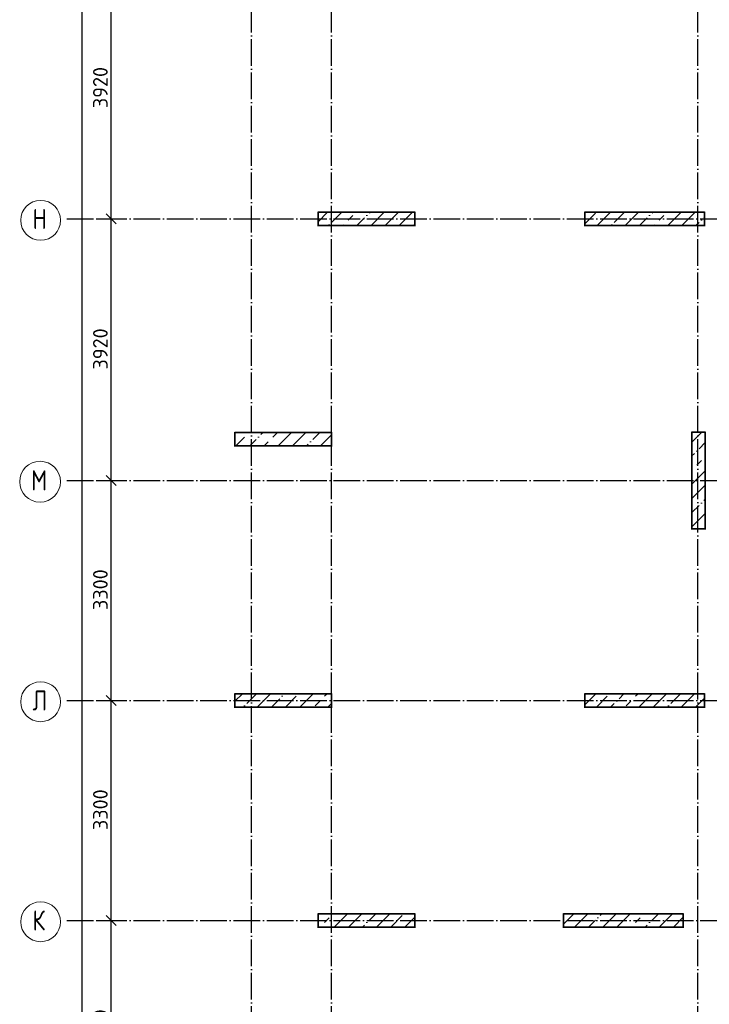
# Model space of a CAD drawing. Header units: millimetres. Extents: x -3495 to 112233, y -3287 to 47686.
# Tile 15 of 43: x -3480 to 6871, y 23842 to 38609. Entities that reach past the tile are written whole.
import ezdxf

# ---------------------------------------------------------------- set-up
doc = ezdxf.new("R2010")
doc.units = ezdxf.units.MM
doc.header["$PDMODE"] = 65
for name, pattern in [('______11', [500, 400, -50, 0, -50]), ('______5', [1100, 800, -100, 100, -100]), ('______9', [100, 0, -100])]:
    doc.linetypes.add(name, pattern=pattern)
for name, color, linetype, lineweight in [('Колонна (1)', 7, 'Continuous', 35), ('Колонна (2)', 7, 'Continuous', 35), ('Размерная линия_ общее', 7, 'Continuous', 13)]:
    doc.layers.add(name, color=color, linetype=linetype, lineweight=lineweight)
doc.layers.add('Осевая линия_ общее', color=7, linetype='______5', lineweight=13, true_color=0xa0a0a0)
doc.styles.add('ISOCPEUR', font='isocpeur.ttf')
doc.dimstyles.new('DIMSTYLE_2', dxfattribs={"dimtxt": 220, "dimasz": 250, "dimexe": 0, "dimexo": 0, "dimgap": 110, "dimtad": 2, "dimdec": 0, "dimrnd": 5, "dimzin": 12, "dimdsep": 46, "dimtxsty": 'ISOCPEUR', "dimblk1": 'ALL_ML_STRICH', "dimblk2": 'ALL_ML_STRICH', "dimsah": 1, "dimcen": 0, "dimclrd": 7, "dimclre": 256, "dimclrt": 7, "dimadec": 0, "dimazin": 0, "dimtfac": 1, "dimtdec": 0, "dimtix": 1, "dimtmove": 2, "dimatfit": 3, "dimfxl": 0, "dimtzin": 0, "dimlwd": 0, "dimlwe": -3, "dimarcsym": 0})
doc.dimstyles.new('DIMSTYLE_3', dxfattribs={"dimtxt": 220, "dimasz": 250, "dimexe": 0, "dimexo": 0, "dimgap": 110, "dimtad": 2, "dimdec": 0, "dimrnd": 5, "dimzin": 12, "dimdsep": 46, "dimtxsty": 'ISOCPEUR', "dimblk1": 'ALL_ML_STRICH', "dimblk2": 'ALL_ML_STRICH', "dimsah": 1, "dimcen": 0, "dimclrd": 7, "dimclre": 256, "dimclrt": 7, "dimadec": 0, "dimazin": 0, "dimtfac": 1, "dimtdec": 0, "dimtix": 1, "dimtmove": 2, "dimatfit": 3, "dimfxl": 0, "dimtzin": 0, "dimlwd": 0, "dimlwe": -3, "dimarcsym": 0})
pattern_1 = [(45, (0, 0), (-212.132, 212.132), [400, -50, 0, -50]), (45, (-106.07, 106.07), (-212.132, 212.132), [800, -100, 100, -100])]

# ---------------------------------------------------------------- blocks, each defined once
blk = doc.blocks.new('ALL_ML_STRICH')
at = {"color": 0, "linetype": 'ByBlock', "lineweight": -2}
for p, q in [((-1, 0), (0.5, 0)), ((-0.3, -0.3), (0.3, 0.3)), ((0, -0.5), (0, 0.5))]:
    blk.add_line(p, q, dxfattribs=at)
blk = doc.blocks.new('*D5')
at = {"layer": 'DEFPOINTS', "color": 7, "linetype": 'Continuous', "lineweight": 13, "transparency": 33554687}
for p in [(-2418, 46490), (-2783, 0), (-2544, 0)]:
    blk.add_point(p, dxfattribs=at)
at = {"layer": 'Размерная линия_ общее', "color": 253, "linetype": 'Continuous', "lineweight": -2, "true_color": 0xa0a0a0, "transparency": 33554687}
for p, q in [((-2438, 46490), (-2544, 46490)), ((-2763, 0), (-2544, 0))]:
    blk.add_line(p, q, dxfattribs=at)
at = {"layer": 'Размерная линия_ общее', "color": 7, "linetype": 'Continuous', "lineweight": -2, "transparency": 33554687}
blk.add_line((-2544, 0), (-2544, 46490), dxfattribs=at)
at = {"layer": 'Размерная линия_ общее', "color": 7, "linetype": 'Continuous', "lineweight": 13, "transparency": 33554687, "xscale": 250, "yscale": 250, "zscale": 250}
for p, rotation in [((-2544, 46490), 90), ((-2544, 0), 270)]:
    blk.add_blockref('ALL_ML_STRICH', p, dxfattribs=dict(at, rotation=rotation))
at = {"layer": 'Размерная линия_ общее', "color": 7, "linetype": 'Continuous', "lineweight": 13, "transparency": 33554687, "insert": (-2704, 23234), "char_height": 220, "width": 1100, "attachment_point": 5, "rotation": 90, "style": 'ISOCPEUR'}
blk.add_mtext('\\A1;{46490}', dxfattribs=at)
blk = doc.blocks.new('*D13')
at = {"layer": 'DEFPOINTS', "color": 7, "linetype": 'Continuous', "lineweight": 13, "transparency": 33554687}
for p in [(-2424, 25100), (-2424, 21800), (-2109, 21800)]:
    blk.add_point(p, dxfattribs=at)
at = {"layer": 'Размерная линия_ общее', "color": 253, "linetype": 'Continuous', "lineweight": -2, "true_color": 0xa0a0a0, "transparency": 33554687}
for p, q in [((-2324, 25100), (-2109, 25100)), ((-2324, 21800), (-2109, 21800))]:
    blk.add_line(p, q, dxfattribs=at)
at = {"layer": 'Размерная линия_ общее', "color": 7, "linetype": 'Continuous', "lineweight": -2, "transparency": 33554687}
blk.add_line((-2109, 21800), (-2109, 25100), dxfattribs=at)
at = {"layer": 'Размерная линия_ общее', "color": 7, "linetype": 'Continuous', "lineweight": 13, "transparency": 33554687, "xscale": 250, "yscale": 250, "zscale": 250}
for p, rotation in [((-2109, 25100), 90), ((-2109, 21800), 270)]:
    blk.add_blockref('ALL_ML_STRICH', p, dxfattribs=dict(at, rotation=rotation))
at = {"layer": 'Размерная линия_ общее', "color": 7, "linetype": 'Continuous', "lineweight": 13, "transparency": 33554687, "insert": (-2269, 23461), "char_height": 220, "width": 880, "attachment_point": 5, "rotation": 90, "style": 'ISOCPEUR'}
blk.add_mtext('\\A1;{3300}', dxfattribs=at)
blk = doc.blocks.new('*D14')
at = {"layer": 'DEFPOINTS', "color": 7, "linetype": 'Continuous', "lineweight": 13, "transparency": 33554687}
for p in [(-2424, 28400), (-2424, 25100), (-2109, 25100)]:
    blk.add_point(p, dxfattribs=at)
at = {"layer": 'Размерная линия_ общее', "color": 253, "linetype": 'Continuous', "lineweight": -2, "true_color": 0xa0a0a0, "transparency": 33554687}
for p, q in [((-2324, 28400), (-2109, 28400)), ((-2324, 25100), (-2109, 25100))]:
    blk.add_line(p, q, dxfattribs=at)
at = {"layer": 'Размерная линия_ общее', "color": 7, "linetype": 'Continuous', "lineweight": -2, "transparency": 33554687}
blk.add_line((-2109, 25100), (-2109, 28400), dxfattribs=at)
at = {"layer": 'Размерная линия_ общее', "color": 7, "linetype": 'Continuous', "lineweight": 13, "transparency": 33554687, "xscale": 250, "yscale": 250, "zscale": 250}
for p, rotation in [((-2109, 28400), 90), ((-2109, 25100), 270)]:
    blk.add_blockref('ALL_ML_STRICH', p, dxfattribs=dict(at, rotation=rotation))
at = {"layer": 'Размерная линия_ общее', "color": 7, "linetype": 'Continuous', "lineweight": 13, "transparency": 33554687, "insert": (-2269, 26761), "char_height": 220, "width": 880, "attachment_point": 5, "rotation": 90, "style": 'ISOCPEUR'}
blk.add_mtext('\\A1;{3300}', dxfattribs=at)
blk = doc.blocks.new('*D15')
at = {"layer": 'DEFPOINTS', "color": 7, "linetype": 'Continuous', "lineweight": 13, "transparency": 33554687}
for p in [(-2424, 31700), (-2424, 28400), (-2109, 28400)]:
    blk.add_point(p, dxfattribs=at)
at = {"layer": 'Размерная линия_ общее', "color": 253, "linetype": 'Continuous', "lineweight": -2, "true_color": 0xa0a0a0, "transparency": 33554687}
for p, q in [((-2324, 31700), (-2109, 31700)), ((-2324, 28400), (-2109, 28400))]:
    blk.add_line(p, q, dxfattribs=at)
at = {"layer": 'Размерная линия_ общее', "color": 7, "linetype": 'Continuous', "lineweight": -2, "transparency": 33554687}
blk.add_line((-2109, 28400), (-2109, 31700), dxfattribs=at)
at = {"layer": 'Размерная линия_ общее', "color": 7, "linetype": 'Continuous', "lineweight": 13, "transparency": 33554687, "xscale": 250, "yscale": 250, "zscale": 250}
for p, rotation in [((-2109, 31700), 90), ((-2109, 28400), 270)]:
    blk.add_blockref('ALL_ML_STRICH', p, dxfattribs=dict(at, rotation=rotation))
at = {"layer": 'Размерная линия_ общее', "color": 7, "linetype": 'Continuous', "lineweight": 13, "transparency": 33554687, "insert": (-2269, 30061), "char_height": 220, "width": 880, "attachment_point": 5, "rotation": 90, "style": 'ISOCPEUR'}
blk.add_mtext('\\A1;{3300}', dxfattribs=at)
blk = doc.blocks.new('*D16')
at = {"layer": 'DEFPOINTS', "color": 7, "linetype": 'Continuous', "lineweight": 13, "transparency": 33554687}
for p in [(-2424, 35620), (-2424, 31700), (-2109, 31700)]:
    blk.add_point(p, dxfattribs=at)
at = {"layer": 'Размерная линия_ общее', "color": 253, "linetype": 'Continuous', "lineweight": -2, "true_color": 0xa0a0a0, "transparency": 33554687}
for p, q in [((-2324, 35620), (-2109, 35620)), ((-2324, 31700), (-2109, 31700))]:
    blk.add_line(p, q, dxfattribs=at)
at = {"layer": 'Размерная линия_ общее', "color": 7, "linetype": 'Continuous', "lineweight": -2, "transparency": 33554687}
blk.add_line((-2109, 31700), (-2109, 35620), dxfattribs=at)
at = {"layer": 'Размерная линия_ общее', "color": 7, "linetype": 'Continuous', "lineweight": 13, "transparency": 33554687, "xscale": 250, "yscale": 250, "zscale": 250}
for p, rotation in [((-2109, 35620), 90), ((-2109, 31700), 270)]:
    blk.add_blockref('ALL_ML_STRICH', p, dxfattribs=dict(at, rotation=rotation))
at = {"layer": 'Размерная линия_ общее', "color": 7, "linetype": 'Continuous', "lineweight": 13, "transparency": 33554687, "insert": (-2269, 33671), "char_height": 220, "width": 880, "attachment_point": 5, "rotation": 90, "style": 'ISOCPEUR'}
blk.add_mtext('\\A1;{3920}', dxfattribs=at)
blk = doc.blocks.new('*D17')
at = {"layer": 'DEFPOINTS', "color": 7, "linetype": 'Continuous', "lineweight": 13, "transparency": 33554687}
for p in [(-2424, 39540), (-2424, 35620), (-2109, 35620)]:
    blk.add_point(p, dxfattribs=at)
at = {"layer": 'Размерная линия_ общее', "color": 253, "linetype": 'Continuous', "lineweight": -2, "true_color": 0xa0a0a0, "transparency": 33554687}
for p, q in [((-2324, 39540), (-2109, 39540)), ((-2324, 35620), (-2109, 35620))]:
    blk.add_line(p, q, dxfattribs=at)
at = {"layer": 'Размерная линия_ общее', "color": 7, "linetype": 'Continuous', "lineweight": -2, "transparency": 33554687}
blk.add_line((-2109, 35620), (-2109, 39540), dxfattribs=at)
at = {"layer": 'Размерная линия_ общее', "color": 7, "linetype": 'Continuous', "lineweight": 13, "transparency": 33554687, "xscale": 250, "yscale": 250, "zscale": 250}
for p, rotation in [((-2109, 39540), 90), ((-2109, 35620), 270)]:
    blk.add_blockref('ALL_ML_STRICH', p, dxfattribs=dict(at, rotation=rotation))
at = {"layer": 'Размерная линия_ общее', "color": 7, "linetype": 'Continuous', "lineweight": 13, "transparency": 33554687, "insert": (-2269, 37591), "char_height": 220, "width": 880, "attachment_point": 5, "rotation": 90, "style": 'ISOCPEUR'}
blk.add_mtext('\\A1;{3920}', dxfattribs=at)
blk = doc.blocks.new('СЛОЖНЫЙ_ОБЪЕКТ_1')
at = {"layer": 'Осевая линия_ общее', "color": 253, "linetype": '______11', "lineweight": -3, "true_color": 0xa0a0a0, "transparency": 33554687}
for p, q in [((0, -2590), (0, 47490)), ((1200, -2590), (1200, 47490)), ((6700, -2590), (6700, 47490)), ((-2770, 35620), (15650, 35620)), ((-2770, 31700), (15650, 31700)), ((-2770, 28400), (14470, 28400)), ((-2770, 25100), (14470, 25100))]:
    blk.add_line(p, q, dxfattribs=at)
at = {"layer": 'Осевая линия_ общее', "color": 7, "linetype": 'Continuous', "lineweight": 13, "transparency": 33554687}
for centre, radius in [((-3166, 35600), 299), ((-3174, 31680), 306), ((-3166, 28380), 299), ((-3166, 25080), 299)]:
    blk.add_circle(centre, radius, dxfattribs=at)
at = {"layer": 'Осевая линия_ общее', "color": 7, "linetype": 'Continuous', "lineweight": 13, "transparency": 33554687, "char_height": 300, "attachment_point": 7, "style": 'ISOCPEUR'}
for s, insert, width in [('\\W0.80;Н', (-3286, 35470), 359.83), ('\\W0.82;М', (-3309, 31550), 392.65), ('\\W0.80;Л', (-3286, 28250), 359.83), ('\\W0.80;К', (-3286, 24950), 359.83)]:
    blk.add_mtext(s, dxfattribs=dict(at, insert=insert, width=width))

msp = doc.modelspace()

# ---------------------------------------------------------------- hatches: boundary and pattern name
at = {"layer": 'Колонна (1)', "lineweight": 18, "transparency": 33554687}
h = msp.add_hatch(dxfattribs=at)
h.set_pattern_fill('__________539', color=256, scale=100, style=0, pattern_type=2)
h.set_pattern_definition(pattern_1)
h.paths.add_polyline_path([(6800, 35720), (5000, 35720), (5000, 35520), (6800, 35520)], flags=0)
h = msp.add_hatch(dxfattribs=at)
h.set_pattern_fill('__________539', color=256, scale=100, style=0, pattern_type=2)
h.set_pattern_definition(pattern_1)
h.paths.add_polyline_path([(6800, 28500), (5000, 28500), (5000, 28300), (6800, 28300)], flags=0)
h = msp.add_hatch(dxfattribs=at)
h.set_pattern_fill('__________539', color=256, scale=100, style=0, pattern_type=2)
h.set_pattern_definition(pattern_1)
h.paths.add_polyline_path([(6480, 25200), (4680, 25200), (4680, 25000), (6480, 25000)], flags=0)
at = {"layer": 'Колонна (2)', "lineweight": 18, "transparency": 33554687}
h = msp.add_hatch(dxfattribs=at)
h.set_pattern_fill('__________539', color=256, scale=100, style=0, pattern_type=2)
h.set_pattern_definition(pattern_1)
h.paths.add_polyline_path([(2450, 35720), (1000, 35720), (1000, 35520), (2450, 35520)], flags=0)
h = msp.add_hatch(dxfattribs=at)
h.set_pattern_fill('__________539', color=256, scale=100, style=0, pattern_type=2)
h.set_pattern_definition(pattern_1)
h.paths.add_polyline_path([(1200, 32420), (-250, 32420), (-250, 32220), (1200, 32220)], flags=0)
h = msp.add_hatch(dxfattribs=at)
h.set_pattern_fill('__________539', color=256, scale=100, style=0, pattern_type=2)
h.set_pattern_definition(pattern_1)
h.paths.add_polyline_path([(6610, 32425), (6610, 30975), (6810, 30975), (6810, 32425)], flags=0)
h = msp.add_hatch(dxfattribs=at)
h.set_pattern_fill('__________539', color=256, scale=100, style=0, pattern_type=2)
h.set_pattern_definition(pattern_1)
h.paths.add_polyline_path([(1200, 28500), (-250, 28500), (-250, 28300), (1200, 28300)], flags=0)
h = msp.add_hatch(dxfattribs=at)
h.set_pattern_fill('__________539', color=256, scale=100, style=0, pattern_type=2)
h.set_pattern_definition(pattern_1)
h.paths.add_polyline_path([(2450, 25200), (1000, 25200), (1000, 25000), (2450, 25000)], flags=0)

# ---------------------------------------------------------------- linework, layer by layer
at = {"layer": 'Колонна (1)', "color": 7, "linetype": '______9', "lineweight": -3, "transparency": 33554687}
for p, q in [((6800, 35720), (5000, 35720)), ((5000, 35720), (5000, 35520)), ((6800, 35520), (6800, 35720)), ((5000, 35520), (6800, 35520)), ((6800, 28500), (5000, 28500)), ((5000, 28500), (5000, 28300)), ((6800, 28300), (6800, 28500)), ((5000, 28300), (6800, 28300)), ((6480, 25200), (4680, 25200)), ((4680, 25200), (4680, 25000)), ((6480, 25000), (6480, 25200)), ((4680, 25000), (6480, 25000))]:
    msp.add_line(p, q, dxfattribs=at)
at = {"layer": 'Колонна (1)', "transparency": 33554687}
for p, q in [((6800, 35720), (5000, 35720)), ((5000, 35720), (5000, 35520)), ((6800, 35520), (6800, 35720)), ((5000, 35520), (6800, 35520)), ((6800, 28500), (5000, 28500)), ((5000, 28500), (5000, 28300)), ((6800, 28300), (6800, 28500)), ((5000, 28300), (6800, 28300)), ((6480, 25200), (4680, 25200)), ((4680, 25200), (4680, 25000)), ((6480, 25000), (6480, 25200)), ((4680, 25000), (6480, 25000))]:
    msp.add_line(p, q, dxfattribs=at)
at = {"layer": 'Колонна (2)', "color": 7, "linetype": '______9', "lineweight": -3, "transparency": 33554687}
for p, q in [((2450, 35720), (1000, 35720)), ((1000, 35720), (1000, 35520)), ((2450, 35520), (2450, 35720)), ((1000, 35520), (2450, 35520)), ((1200, 32420), (-250, 32420)), ((-250, 32420), (-250, 32220)), ((1200, 32220), (1200, 32420)), ((6610, 32425), (6610, 30975)), ((6810, 32425), (6610, 32425)), ((6810, 30975), (6810, 32425)), ((-250, 32220), (1200, 32220)), ((6610, 30975), (6810, 30975)), ((1200, 28500), (-250, 28500)), ((-250, 28500), (-250, 28300)), ((1200, 28300), (1200, 28500)), ((-250, 28300), (1200, 28300)), ((2450, 25200), (1000, 25200)), ((1000, 25200), (1000, 25000)), ((2450, 25000), (2450, 25200)), ((1000, 25000), (2450, 25000))]:
    msp.add_line(p, q, dxfattribs=at)
at = {"layer": 'Колонна (2)', "transparency": 33554687}
for p, q in [((2450, 35720), (1000, 35720)), ((1000, 35720), (1000, 35520)), ((2450, 35520), (2450, 35720)), ((1000, 35520), (2450, 35520)), ((1200, 32420), (-250, 32420)), ((-250, 32420), (-250, 32220)), ((1200, 32220), (1200, 32420)), ((6610, 32425), (6610, 30975)), ((6810, 32425), (6610, 32425)), ((6810, 30975), (6810, 32425)), ((-250, 32220), (1200, 32220)), ((6610, 30975), (6810, 30975)), ((1200, 28500), (-250, 28500)), ((-250, 28500), (-250, 28300)), ((1200, 28300), (1200, 28500)), ((-250, 28300), (1200, 28300)), ((2450, 25200), (1000, 25200)), ((1000, 25200), (1000, 25000)), ((2450, 25000), (2450, 25200)), ((1000, 25000), (2450, 25000))]:
    msp.add_line(p, q, dxfattribs=at)

# ---------------------------------------------------------------- block references
at = {"layer": 'Осевая линия_ общее', "color": 253, "linetype": '______11', "lineweight": -3, "true_color": 0xa0a0a0, "transparency": 33554687}
msp.add_blockref('СЛОЖНЫЙ_ОБЪЕКТ_1', (0, 0), dxfattribs=at)

# ---------------------------------------------------------------- dimensions: what is measured, and where the dimension line sits
at = {"layer": 'Размерная линия_ общее', "color": 7, "linetype": 'Continuous', "lineweight": 13, "transparency": 33554687}
for base, p1, p2, dimstyle, picture, middle in [((-2544.2, 46490), (-2763, 0), (-2437.8, 46490), 'DIMSTYLE_2', '*D5', (-2704.2, 23234)), ((-2108.6, 39540), (-2323.8, 35620), (-2323.8, 39540), 'DIMSTYLE_3', '*D17', (-2268.6, 37591)), ((-2108.6, 35620), (-2323.8, 31700), (-2323.8, 35620), 'DIMSTYLE_3', '*D16', (-2268.6, 33671)), ((-2108.6, 31700), (-2323.8, 28400), (-2323.8, 31700), 'DIMSTYLE_3', '*D15', (-2268.6, 30061)), ((-2108.6, 28400), (-2323.8, 25100), (-2323.8, 28400), 'DIMSTYLE_3', '*D14', (-2268.6, 26761)), ((-2108.6, 25100), (-2323.8, 21800), (-2323.8, 25100), 'DIMSTYLE_3', '*D13', (-2268.6, 23461))]:
    dim = msp.add_linear_dim(base=base, p1=p1, p2=p2, angle=90, dimstyle=dimstyle, override={"dimpost": '<>', "dimclrd": 7, "dimclre": 253, "dimclrt": 7, "dimlwd": 0, "dimlwe": 65533}, dxfattribs=at)
    dim.commit()
    dim.dimension.update_dxf_attribs({"geometry": picture, "text_midpoint": middle, "dimtype": 160})

doc.saveas('drawing.dxf')
